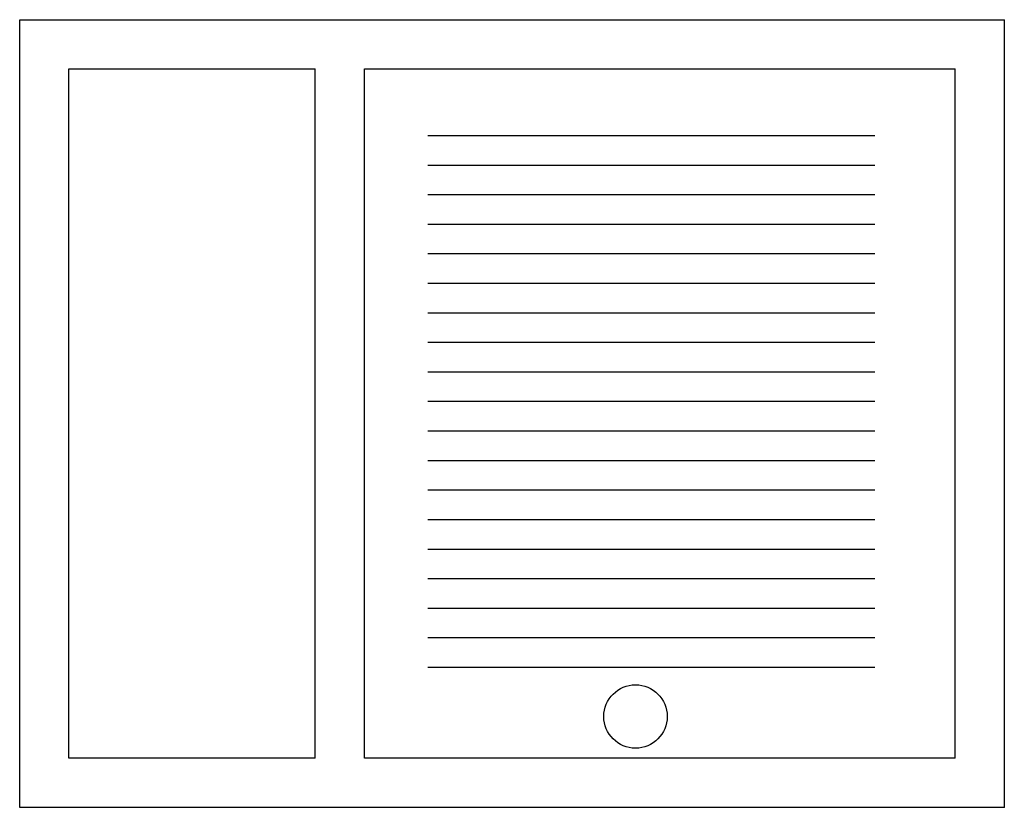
# Model space of a CAD drawing. Extents: x 3.75 to 4.75, y 15.15 to 15.95.
import ezdxf

# ---------------------------------------------------------------- set-up
doc = ezdxf.new("R2010")
doc.units = 0
doc.header["$MEASUREMENT"] = 0
doc.layers.get('0').update_dxf_attribs({"color": 1, "linetype": 'CONTINUOUS'})

msp = doc.modelspace()

# ---------------------------------------------------------------- linework, layer by layer
at = {"linetype": 'Continuous'}
for p, q in [((3.7466, 15.1491), (3.7466, 15.9491)), ((3.7466, 15.9491), (4.7466, 15.9491)), ((4.7466, 15.1491), (4.7466, 15.9491)), ((3.7966, 15.8991), (4.0466, 15.8991)), ((3.7966, 15.1991), (3.7966, 15.8991)), ((4.0466, 15.1991), (4.0466, 15.8991)), ((4.0966, 15.8991), (4.6966, 15.8991)), ((4.0966, 15.1991), (4.0966, 15.8991)), ((4.6966, 15.1991), (4.6966, 15.8991)), ((4.161, 15.8315), (4.6151, 15.8315)), ((4.161, 15.8015), (4.6151, 15.8015)), ((4.161, 15.7715), (4.6151, 15.7715)), ((4.161, 15.7415), (4.6151, 15.7415)), ((4.161, 15.7115), (4.6151, 15.7115)), ((4.161, 15.6815), (4.6151, 15.6815)), ((4.161, 15.6515), (4.6151, 15.6515)), ((4.161, 15.6215), (4.6151, 15.6215)), ((4.161, 15.5915), (4.6151, 15.5915)), ((4.161, 15.5615), (4.6151, 15.5615)), ((4.161, 15.5315), (4.6151, 15.5315)), ((4.161, 15.5015), (4.6151, 15.5015)), ((4.161, 15.4715), (4.6151, 15.4715)), ((4.161, 15.4415), (4.6151, 15.4415)), ((4.161, 15.4115), (4.6151, 15.4115)), ((4.161, 15.3815), (4.6151, 15.3815)), ((4.161, 15.3515), (4.6151, 15.3515)), ((4.161, 15.3215), (4.6151, 15.3215)), ((4.161, 15.2915), (4.6151, 15.2915)), ((4.0466, 15.1991), (3.7966, 15.1991)), ((4.6966, 15.1991), (4.0966, 15.1991)), ((4.7466, 15.1491), (3.7466, 15.1491))]:
    msp.add_line(p, q, dxfattribs=at)
msp.add_circle((4.372, 15.2414), 0.0322, dxfattribs=at)

doc.saveas('drawing.dxf')
